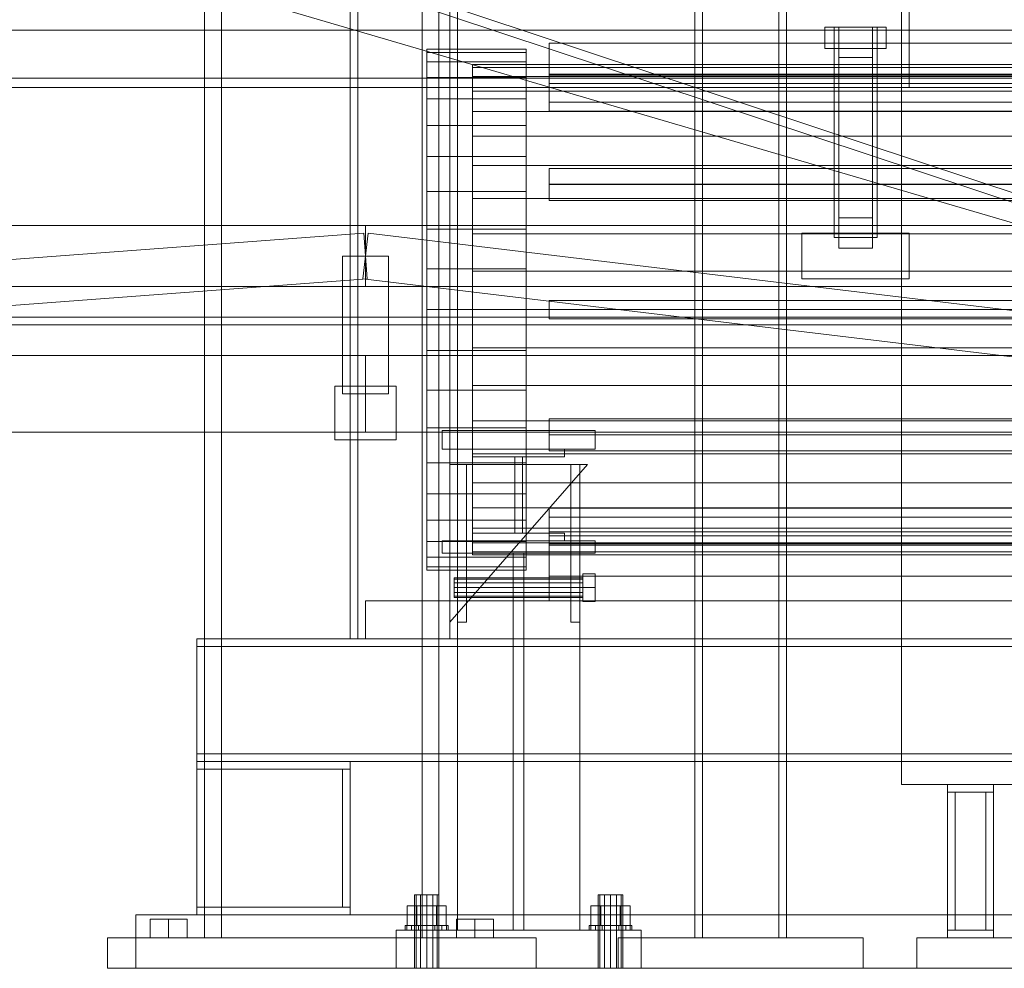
# Model space of a CAD drawing. Header units: millimetres. Extents: x -1970 to 61924, y -58230 to 6847.
# Tile 219 of 256: x 1624 to 2267, y -36000 to -35381. Entities that reach past the tile are written whole.
import ezdxf

# ---------------------------------------------------------------- set-up
doc = ezdxf.new("R2010")
doc.units = ezdxf.units.MM
for name, color, linetype, lineweight in [('COTAS_P', 1, 'Continuous', 0), ('frontal_C04', 7, 'Continuous', 0), ('frontal_secador', 7, 'Continuous', 0), ('frontal_tolva', 7, 'Continuous', 0)]:
    doc.layers.add(name, color=color, linetype=linetype, lineweight=lineweight)
doc.dimstyles.new('R19_100', dxfattribs={"dimtxt": 250, "dimasz": 150, "dimexe": 150, "dimexo": 80, "dimgap": 100, "dimtad": 1, "dimtih": 1, "dimtoh": 1, "dimdsep": 46, "dimcen": 0.09, "dimadec": 0, "dimazin": 0, "dimtfac": 1, "dimtdec": 4, "dimtofl": 0, "dimtmove": 0, "dimatfit": 3, "dimfxl": 1, "dimtolj": 1, "dimtzin": 0, "dimarcsym": 0})

# ---------------------------------------------------------------- blocks, each defined once
blk = doc.blocks.new('DIM_R26_43')
at = {"layer": 'COTAS_P'}
for p, q in [((-1750, -34600), (-1600, -34555)), ((2600, -34600), (2450, -34555)), ((-1750, -35500), (-1750, -34600)), ((-1750, -34600), (2600, -34600)), ((-1750, -34600), (-1600, -34645)), ((2600, -34600), (2450, -34645)), ((2600, -35500), (2600, -34600))]:
    blk.add_line(p, q, dxfattribs=at)
blk.add_text('4350 P', height=250, dxfattribs=at).set_placement((425, -34500))

msp = doc.modelspace()

# ---------------------------------------------------------------- linework, layer by layer
at = {"layer": 'frontal_C04'}
for p, q in [((2569.479, -35592.073), (1482.065, -35231.605)), ((2567.591, -35597.768), (1480.177, -35237.3)), ((2570.459, -35600.759), (1470.459, -35278.259)), ((2290, -35387.5), (1360, -35387.5)), ((2150, -35385.5), (2190, -35385.5)), ((2150, -35399.5), (2150, -35385.5)), ((2156, -35385.5), (2184, -35385.5)), ((2156, -35523), (2156, -35385.5)), ((2181, -35385.527), (2159, -35385.527)), ((2159, -35385.527), (2159, -35405.473)), ((2159, -35510.027), (2159, -35385.527)), ((2181, -35405.473), (2181, -35385.527)), ((2181, -35385.527), (2181, -35510.027)), ((2184, -35385.5), (2184, -35523)), ((2190, -35385.5), (2190, -35399.5)), ((2190, -35399.5), (2150, -35399.5)), ((2159, -35405.473), (2181, -35405.473)), ((2159, -35405.473), (2159, -35529.973)), ((2181, -35405.473), (2181, -35529.973)), ((1540, -35419), (2600, -35419)), ((1540, -35425), (2600, -35425)), ((2159, -35529.973), (2159, -35510.027)), ((2159, -35510.027), (2181, -35510.027)), ((2181, -35510.027), (2181, -35529.973)), ((650, -35515), (1850, -35515)), ((1850, -35515), (1850, -35555)), ((1850, -35515), (2600, -35515)), ((648.878, -35610.042), (1848.878, -35520.042)), ((1851.787, -35520.107), (1848.213, -35549.893)), ((1848.878, -35520.042), (1851.122, -35549.958)), ((1851.787, -35520.107), (2601.787, -35610.107)), ((2135, -35520), (2205, -35520)), ((2135, -35550), (2135, -35520)), ((2184, -35523), (2156, -35523)), ((2205, -35520), (2205, -35550)), ((1865, -35535), (1835, -35535)), ((1835, -35625), (1835, -35535)), ((1865, -35535), (1865, -35625)), ((2181, -35529.973), (2159, -35529.973)), ((650, -35555), (1850, -35555)), ((651.122, -35639.958), (1851.122, -35549.958)), ((1848.213, -35549.893), (2598.213, -35639.893)), ((1850, -35555), (2600, -35555)), ((2205, -35550), (2135, -35550)), ((-1750, -35575), (2600, -35575)), ((-1750, -35580), (2600, -35580)), ((650, -35600), (1850, -35600)), ((1850, -35600), (1850, -35650)), ((1850, -35600), (2600, -35600)), ((1830, -35620), (1870, -35620)), ((1830, -35620), (1830, -35655)), ((1865, -35625), (1835, -35625)), ((1870, -35655), (1870, -35620)), ((650, -35650), (1850, -35650)), ((1850, -35650), (2600, -35650)), ((1900, -35649), (2000, -35649)), ((1900, -35649), (1900, -35661)), ((2000, -35661), (2000, -35649)), ((1830, -35655), (1870, -35655)), ((1900, -35661), (2000, -35661)), ((1920, -35666), (1920, -35661)), ((1920, -35661), (1980, -35661)), ((1980, -35661), (1980, -35666)), ((1905, -35774), (1995, -35671)), ((1995, -35671), (1905, -35671)), ((1905, -35671), (1905, -35774)), ((1910, -35774), (1910, -35671)), ((1910, -35671), (1916, -35671)), ((1916, -35774), (1916, -35671)), ((1980, -35666), (1920, -35666)), ((1947.5, -35716), (1947.5, -35666)), ((1947.5, -35666), (1952.5, -35666)), ((1952.5, -35666), (1952.5, -35716)), ((1984, -35774), (1984, -35671)), ((1984, -35671), (1990, -35671)), ((1990, -35774), (1990, -35671)), ((1920, -35721), (1920, -35716)), ((1920, -35716), (1980, -35716)), ((1952.5, -35716), (1947.5, -35716)), ((1980, -35716), (1980, -35721)), ((1900, -35721), (2000, -35721)), ((1900, -35721), (1900, -35729)), ((1980, -35721), (1920, -35721)), ((2000, -35729), (2000, -35721)), ((1900, -35729), (2000, -35729)), ((1910, -35729), (1990, -35729)), ((1910, -35729), (1910, -35975)), ((1946.5, -35729), (1953.5, -35729)), ((1946.5, -35729), (1946.5, -35975)), ((1953.5, -35975), (1953.5, -35729)), ((1990, -35975), (1990, -35729)), ((1908, -35745.957), (1908, -35745.1)), ((1908, -35745.1), (1992, -35745.1)), ((1908, -35748.3), (1908, -35745.957)), ((1908, -35745.957), (1992, -35745.957)), ((1908, -35751.5), (1908, -35748.3)), ((1908, -35748.3), (1992, -35748.3)), ((1992, -35751.5), (1992, -35742.493)), ((1992, -35742.493), (2000, -35742.493)), ((1992, -35745.957), (1992, -35745.1)), ((1992, -35748.3), (1992, -35745.957)), ((1992, -35751.5), (1992, -35748.3)), ((2000, -35751.5), (2000, -35742.493)), ((1908, -35754.7), (1908, -35751.5)), ((1992, -35751.5), (1908, -35751.5)), ((1908, -35754.7), (1908, -35757.043)), ((1908, -35754.7), (1992, -35754.7)), ((1992, -35751.5), (1992, -35754.7)), ((1992, -35760.507), (1992, -35751.5)), ((2000, -35751.5), (1992, -35751.5)), ((1992, -35754.7), (1992, -35757.043)), ((2000, -35751.5), (2000, -35760.507)), ((1908, -35757.043), (1908, -35757.9)), ((1908, -35757.043), (1992, -35757.043)), ((1908, -35757.9), (1992, -35757.9)), ((1992, -35757.043), (1992, -35757.9)), ((1992, -35760.507), (2000, -35760.507)), ((1916, -35774), (1910, -35774)), ((1990, -35774), (1984, -35774)), ((1883.072, -35952), (1882, -35952)), ((1882, -36000), (1882, -35952)), ((1886, -35952), (1883.072, -35952)), ((1883.072, -36000), (1883.072, -35952)), ((1890, -35952), (1886, -35952)), ((1886, -36000), (1886, -35952)), ((1894, -35952), (1890, -35952)), ((1890, -36000), (1890, -35952)), ((1896.928, -35952), (1894, -35952)), ((1894, -36000), (1894, -35952)), ((1898, -35952), (1896.928, -35952)), ((1896.928, -36000), (1896.928, -35952)), ((1898, -35952), (1898, -36000)), ((2003.072, -35952), (2002, -35952)), ((2002, -36000), (2002, -35952)), ((2006, -35952), (2003.072, -35952)), ((2003.072, -36000), (2003.072, -35952)), ((2010, -35952), (2006, -35952)), ((2006, -36000), (2006, -35952)), ((2014, -35952), (2010, -35952)), ((2010, -36000), (2010, -35952)), ((2016.928, -35952), (2014, -35952)), ((2014, -36000), (2014, -35952)), ((2018, -35952), (2016.928, -35952)), ((2016.928, -36000), (2016.928, -35952)), ((2018, -35952), (2018, -36000)), ((1883.6, -35959.2), (1877.2, -35959.2)), ((1877.2, -35972), (1877.2, -35959.2)), ((1896.4, -35959.2), (1883.6, -35959.2)), ((1883.6, -35972), (1883.6, -35959.2)), ((1902.8, -35959.2), (1896.4, -35959.2)), ((1896.4, -35972), (1896.4, -35959.2)), ((1902.8, -35959.2), (1902.8, -35972)), ((2003.6, -35959.2), (1997.2, -35959.2)), ((1997.2, -35972), (1997.2, -35959.2)), ((2016.4, -35959.2), (2003.6, -35959.2)), ((2003.6, -35972), (2003.6, -35959.2)), ((2022.8, -35959.2), (2016.4, -35959.2)), ((2016.4, -35972), (2016.4, -35959.2)), ((2022.8, -35959.2), (2022.8, -35972)), ((1877.066, -35972), (1876, -35972)), ((1876, -35975), (1876, -35972)), ((1880.101, -35972), (1877.066, -35972)), ((1877.066, -35975), (1877.066, -35972)), ((1883.6, -35972), (1877.2, -35972)), ((1884.642, -35972), (1880.101, -35972)), ((1880.101, -35975), (1880.101, -35972)), ((1896.4, -35972), (1883.6, -35972)), ((1890, -35972), (1884.642, -35972)), ((1884.642, -35975), (1884.642, -35972)), ((1895.358, -35972), (1890, -35972)), ((1890, -35975), (1890, -35972)), ((1899.899, -35972), (1895.358, -35972)), ((1895.358, -35975), (1895.358, -35972)), ((1896.4, -35972), (1902.8, -35972)), ((1902.934, -35972), (1899.899, -35972)), ((1899.899, -35975), (1899.899, -35972)), ((1904, -35972), (1902.934, -35972)), ((1902.934, -35975), (1902.934, -35972)), ((1904, -35972), (1904, -35975)), ((1997.066, -35972), (1996, -35972)), ((1996, -35975), (1996, -35972)), ((2000.101, -35972), (1997.066, -35972)), ((1997.066, -35975), (1997.066, -35972)), ((2003.6, -35972), (1997.2, -35972)), ((2004.642, -35972), (2000.101, -35972)), ((2000.101, -35975), (2000.101, -35972)), ((2016.4, -35972), (2003.6, -35972)), ((2010, -35972), (2004.642, -35972)), ((2004.642, -35975), (2004.642, -35972)), ((2015.358, -35972), (2010, -35972)), ((2010, -35975), (2010, -35972)), ((2019.899, -35972), (2015.358, -35972)), ((2015.358, -35975), (2015.358, -35972)), ((2016.4, -35972), (2022.8, -35972)), ((2022.934, -35972), (2019.899, -35972)), ((2019.899, -35975), (2019.899, -35972)), ((2024, -35972), (2022.934, -35972)), ((2022.934, -35975), (2022.934, -35972)), ((2024, -35972), (2024, -35975)), ((1870, -35975), (2030, -35975)), ((1870, -35975), (1870, -36000)), ((1877.066, -35975), (1876, -35975)), ((1880.101, -35975), (1877.066, -35975)), ((1884.642, -35975), (1880.101, -35975)), ((1890, -35975), (1884.642, -35975)), ((1895.358, -35975), (1890, -35975)), ((1899.899, -35975), (1895.358, -35975)), ((1902.934, -35975), (1899.899, -35975)), ((1902.934, -35975), (1904, -35975)), ((1910, -35975), (1990, -35975)), ((1946.5, -35975), (1953.5, -35975)), ((1997.066, -35975), (1996, -35975)), ((2000.101, -35975), (1997.066, -35975)), ((2004.642, -35975), (2000.101, -35975)), ((2010, -35975), (2004.642, -35975)), ((2015.358, -35975), (2010, -35975)), ((2019.899, -35975), (2015.358, -35975)), ((2022.934, -35975), (2019.899, -35975)), ((2022.934, -35975), (2024, -35975)), ((2030, -36000), (2030, -35975)), ((1870, -36000), (2030, -36000)), ((1883.072, -36000), (1882, -36000)), ((1886, -36000), (1883.072, -36000)), ((1890, -36000), (1886, -36000)), ((1894, -36000), (1890, -36000)), ((1896.928, -36000), (1894, -36000)), ((1896.928, -36000), (1898, -36000)), ((2003.072, -36000), (2002, -36000)), ((2006, -36000), (2003.072, -36000)), ((2010, -36000), (2006, -36000)), ((2014, -36000), (2010, -36000)), ((2016.928, -36000), (2014, -36000)), ((2016.928, -36000), (2018, -36000))]:
    msp.add_line(p, q, dxfattribs=at)
at = {"layer": 'frontal_secador'}
for p, q in [((2065, -35980), (2065, -33443.5)), ((2070, -35980), (2070, -33443.5)), ((2120, -35980), (2120, -33443.5)), ((2125, -35980), (2125, -33443.5)), ((2200, -35865), (2200, -33925)), ((1840, -35785), (1840, -35305)), ((1845, -35785), (1845, -35305)), ((1905, -35785), (1905, -35305)), ((1910, -35785), (1910, -35305)), ((2070, -35425), (2070, -35350)), ((2205, -35425), (2205, -35350)), ((1890, -35402.093), (1890, -35400)), ((1955, -35400), (1890, -35400)), ((1955, -35402.093), (1955, -35400)), ((2295, -35396), (1970, -35396)), ((1970, -35396), (1970, -35417)), ((1890, -35408.32), (1890, -35402.093)), ((1955, -35402.093), (1890, -35402.093)), ((1955, -35408.32), (1955, -35402.093)), ((1890, -35418.529), (1890, -35408.32)), ((1955, -35408.32), (1890, -35408.32)), ((1920, -35411.97), (1920, -35410)), ((2370, -35410), (1920, -35410)), ((1920, -35417.831), (1920, -35411.97)), ((2370, -35411.97), (1920, -35411.97)), ((1955, -35418.529), (1955, -35408.32)), ((1890, -35432.467), (1890, -35418.529)), ((1955, -35418.529), (1890, -35418.529)), ((1920, -35427.439), (1920, -35417.831)), ((2370, -35417.831), (1920, -35417.831)), ((1955, -35432.467), (1955, -35418.529)), ((1970, -35434.498), (1970, -35416.312)), ((1970, -35416.312), (2295, -35416.312)), ((1970, -35422.312), (1970, -35416.312)), ((1970, -35417), (2295, -35417)), ((2295, -35422.312), (1970, -35422.312)), ((1970, -35422.312), (1970, -35440.498)), ((2070, -35425), (2205, -35425)), ((1890, -35449.792), (1890, -35432.467)), ((1955, -35432.467), (1890, -35432.467)), ((1920, -35440.557), (1920, -35427.439)), ((2370, -35427.439), (1920, -35427.439)), ((1955, -35449.792), (1955, -35432.467)), ((2295, -35434.498), (1970, -35434.498)), ((1970, -35434.498), (1970, -35440.498)), ((1920, -35456.863), (1920, -35440.557)), ((2370, -35440.557), (1920, -35440.557)), ((1970, -35440.498), (2295, -35440.498)), ((1890, -35470.077), (1890, -35449.792)), ((1955, -35449.792), (1890, -35449.792)), ((1955, -35470.077), (1955, -35449.792)), ((1920, -35475.954), (1920, -35456.863)), ((2370, -35456.863), (1920, -35456.863)), ((1890, -35492.822), (1890, -35470.077)), ((1955, -35470.077), (1890, -35470.077)), ((1955, -35492.822), (1955, -35470.077)), ((1920, -35497.362), (1920, -35475.954)), ((2370, -35475.954), (1920, -35475.954)), ((1970, -35488.304), (1970, -35477.804)), ((1970, -35477.804), (2295, -35477.804)), ((1970, -35488.196), (1970, -35477.804)), ((2295, -35488.196), (1970, -35488.196)), ((1970, -35488.196), (1970, -35498.696)), ((2295, -35488.304), (1970, -35488.304)), ((1970, -35488.304), (1970, -35498.696)), ((1890, -35517.467), (1890, -35492.822)), ((1955, -35492.822), (1890, -35492.822)), ((1920, -35520.557), (1920, -35497.362)), ((2370, -35497.362), (1920, -35497.362)), ((1955, -35517.467), (1955, -35492.822)), ((1970, -35498.696), (2295, -35498.696)), ((1890, -35543.406), (1890, -35517.467)), ((1955, -35517.467), (1890, -35517.467)), ((1920, -35544.97), (1920, -35520.557)), ((2370, -35520.557), (1920, -35520.557)), ((1955, -35543.406), (1955, -35517.467)), ((1890, -35570), (1890, -35543.406)), ((1955, -35543.406), (1890, -35543.406)), ((1920, -35570), (1920, -35544.97)), ((2370, -35544.97), (1920, -35544.97)), ((1955, -35570), (1955, -35543.406)), ((1970, -35564), (2295, -35564)), ((1970, -35576), (1970, -35564)), ((1890, -35570), (1890, -35596.594)), ((1890, -35570), (1955, -35570)), ((1920, -35570), (1920, -35595.03)), ((1920, -35570), (2370, -35570)), ((1955, -35596.594), (1955, -35570)), ((1970, -35576), (2295, -35576)), ((1890, -35596.594), (1890, -35622.533)), ((1955, -35596.594), (1890, -35596.594)), ((1920, -35595.03), (1920, -35619.443)), ((2370, -35595.03), (1920, -35595.03)), ((1955, -35596.594), (1955, -35622.533)), ((1920, -35619.443), (1920, -35642.638)), ((2370, -35619.443), (1920, -35619.443)), ((1890, -35622.533), (1890, -35647.178)), ((1955, -35622.533), (1890, -35622.533)), ((1955, -35622.533), (1955, -35647.178)), ((1920, -35642.638), (1920, -35664.046)), ((2370, -35642.638), (1920, -35642.638)), ((1970, -35641.304), (2295, -35641.304)), ((1970, -35651.804), (1970, -35641.304)), ((1970, -35651.696), (1970, -35641.304)), ((1890, -35647.178), (1890, -35669.923)), ((1955, -35647.178), (1890, -35647.178)), ((1955, -35647.178), (1955, -35669.923)), ((1970, -35651.696), (1970, -35662.196)), ((2295, -35651.696), (1970, -35651.696)), ((2295, -35651.804), (1970, -35651.804)), ((1970, -35651.804), (1970, -35662.196)), ((1920, -35664.046), (1920, -35683.137)), ((2370, -35664.046), (1920, -35664.046)), ((1970, -35662.196), (2295, -35662.196)), ((1890, -35669.923), (1890, -35690.208)), ((1955, -35669.923), (1890, -35669.923)), ((1955, -35669.923), (1955, -35690.208)), ((1920, -35683.137), (1920, -35699.443)), ((2370, -35683.137), (1920, -35683.137)), ((1890, -35690.208), (1890, -35707.533)), ((1955, -35690.208), (1890, -35690.208)), ((1955, -35690.208), (1955, -35707.533)), ((1920, -35699.443), (1920, -35712.561)), ((2370, -35699.443), (1920, -35699.443)), ((1970, -35699.502), (2295, -35699.502)), ((1970, -35717.688), (1970, -35699.502)), ((1970, -35705.502), (1970, -35699.502)), ((1890, -35707.533), (1890, -35721.471)), ((1955, -35707.533), (1890, -35707.533)), ((1955, -35707.533), (1955, -35721.471)), ((1970, -35705.502), (1970, -35723.688)), ((2295, -35705.502), (1970, -35705.502)), ((1920, -35712.561), (1920, -35722.169)), ((2370, -35712.561), (1920, -35712.561)), ((1970, -35715), (2280, -35715)), ((1970, -35760), (1970, -35715)), ((1890, -35721.471), (1890, -35731.68)), ((1955, -35721.471), (1890, -35721.471)), ((1920, -35722.169), (1920, -35728.03)), ((2370, -35722.169), (1920, -35722.169)), ((1955, -35721.471), (1955, -35731.68)), ((2295, -35717.688), (1970, -35717.688)), ((1970, -35717.688), (1970, -35723.688)), ((1920, -35728.03), (1920, -35730)), ((2370, -35728.03), (1920, -35728.03)), ((1970, -35723), (2295, -35723)), ((1970, -35744), (1970, -35723)), ((1970, -35723.688), (2295, -35723.688)), ((1890, -35731.68), (1890, -35737.907)), ((1955, -35731.68), (1890, -35731.68)), ((2370, -35730), (1920, -35730)), ((1955, -35731.68), (1955, -35737.907)), ((1890, -35737.907), (1890, -35740)), ((1955, -35737.907), (1890, -35737.907)), ((1955, -35740), (1890, -35740)), ((1955, -35737.907), (1955, -35740)), ((2295, -35744), (1970, -35744)), ((1850, -35760), (2500, -35760)), ((1850, -35785), (1850, -35760)), ((1970, -35760), (2280, -35760)), ((1740, -35785), (2600, -35785)), ((1740, -35790), (1740, -35785)), ((1840, -35785), (1845, -35785)), ((1845, -35785), (1905, -35785)), ((1850, -35785), (2500, -35785)), ((1905, -35785), (1910, -35785)), ((1740, -35790), (2600, -35790)), ((1740, -35860), (1740, -35790)), ((1740, -35860), (2600, -35860)), ((1740, -35865), (1740, -35860)), ((1740, -35865), (1840, -35865)), ((1740, -35870), (1740, -35865)), ((1740, -35865), (2600, -35865)), ((1740, -35870), (1840, -35870)), ((1740, -35870), (1745, -35870)), ((1740, -35960), (1740, -35870)), ((1745, -35960), (1745, -35870)), ((1835, -35870), (1840, -35870)), ((1835, -35960), (1835, -35870)), ((1840, -35870), (1840, -35865)), ((1840, -35960), (1840, -35870)), ((2200, -35865), (3700, -35865)), ((2200, -35880), (2200, -35865)), ((2200, -35865), (2275, -35865)), ((2200, -35880), (3700, -35880)), ((2230, -35880), (2260, -35880)), ((2230, -35885), (2230, -35880)), ((2260, -35885), (2260, -35880)), ((2230, -35885), (2260, -35885)), ((2230, -35885), (2235, -35885)), ((2230, -35975), (2230, -35885)), ((2235, -35975), (2235, -35885)), ((2255, -35885), (2260, -35885)), ((2255, -35975), (2255, -35885)), ((2260, -35975), (2260, -35885)), ((1740, -35960), (1840, -35960)), ((1740, -35965), (1740, -35960)), ((1740, -35960), (1745, -35960)), ((1835, -35960), (1840, -35960)), ((1840, -35965), (1840, -35960)), ((1700, -35965), (2680, -35965)), ((1700, -36000), (1700, -35965)), ((1740, -35965), (1840, -35965)), ((2230, -35975), (2260, -35975)), ((2230, -35980), (2230, -35975)), ((2230, -35975), (2235, -35975)), ((2255, -35975), (2260, -35975)), ((2260, -35980), (2260, -35975)), ((2015, -35980), (2175, -35980)), ((2015, -36000), (2015, -35980)), ((2065, -35980), (2070, -35980)), ((2070, -35980), (2120, -35980)), ((2120, -35980), (2125, -35980)), ((2175, -36000), (2175, -35980)), ((2210, -35980), (2340, -35980)), ((2210, -36000), (2210, -35980)), ((2230, -35980), (2260, -35980)), ((1700, -36000), (2680, -36000)), ((2015, -36000), (2175, -36000)), ((2210, -36000), (2340, -36000))]:
    msp.add_line(p, q, dxfattribs=at)
at = {"layer": 'frontal_tolva'}
for p, q in [((1745, -35980), (1745, -32700)), ((1756, -35980), (1756, -32700)), ((1887, -35980), (1887, -32700)), ((1898, -35980), (1898, -32700)), ((1721.5, -35968), (1709.376, -35968)), ((1709.376, -35980), (1709.376, -35968)), ((1721.5, -35968), (1733.624, -35968)), ((1721.5, -35968), (1721.5, -35980)), ((1733.624, -35980), (1733.624, -35968)), ((1921.5, -35968), (1909.376, -35968)), ((1909.376, -35980), (1909.376, -35968)), ((1921.5, -35968), (1933.624, -35968)), ((1921.5, -35968), (1921.5, -35980)), ((1933.624, -35980), (1933.624, -35968)), ((1681.5, -35980), (1961.5, -35980)), ((1681.5, -36000), (1681.5, -35980)), ((1709.376, -35980), (1721.5, -35980)), ((1721.5, -35980), (1733.624, -35980)), ((1756, -35980), (1745, -35980)), ((1887, -35980), (1756, -35980)), ((1898, -35980), (1887, -35980)), ((1909.376, -35980), (1921.5, -35980)), ((1921.5, -35980), (1933.624, -35980)), ((1961.5, -36000), (1961.5, -35980)), ((1681.5, -36000), (1961.5, -36000))]:
    msp.add_line(p, q, dxfattribs=at)

# ---------------------------------------------------------------- dimensions: what is measured, and where the dimension line sits
at = {"layer": 'COTAS_P'}
dim = msp.add_aligned_dim(p1=(-1750, -35500), p2=(2600, -35500), distance=900, text='<> P', dimstyle='R19_100', dxfattribs=at)
dim.commit()
dim.dimension.update_dxf_attribs({"geometry": 'DIM_R26_43', "text_midpoint": (425, -34600)})

doc.saveas('drawing.dxf')
